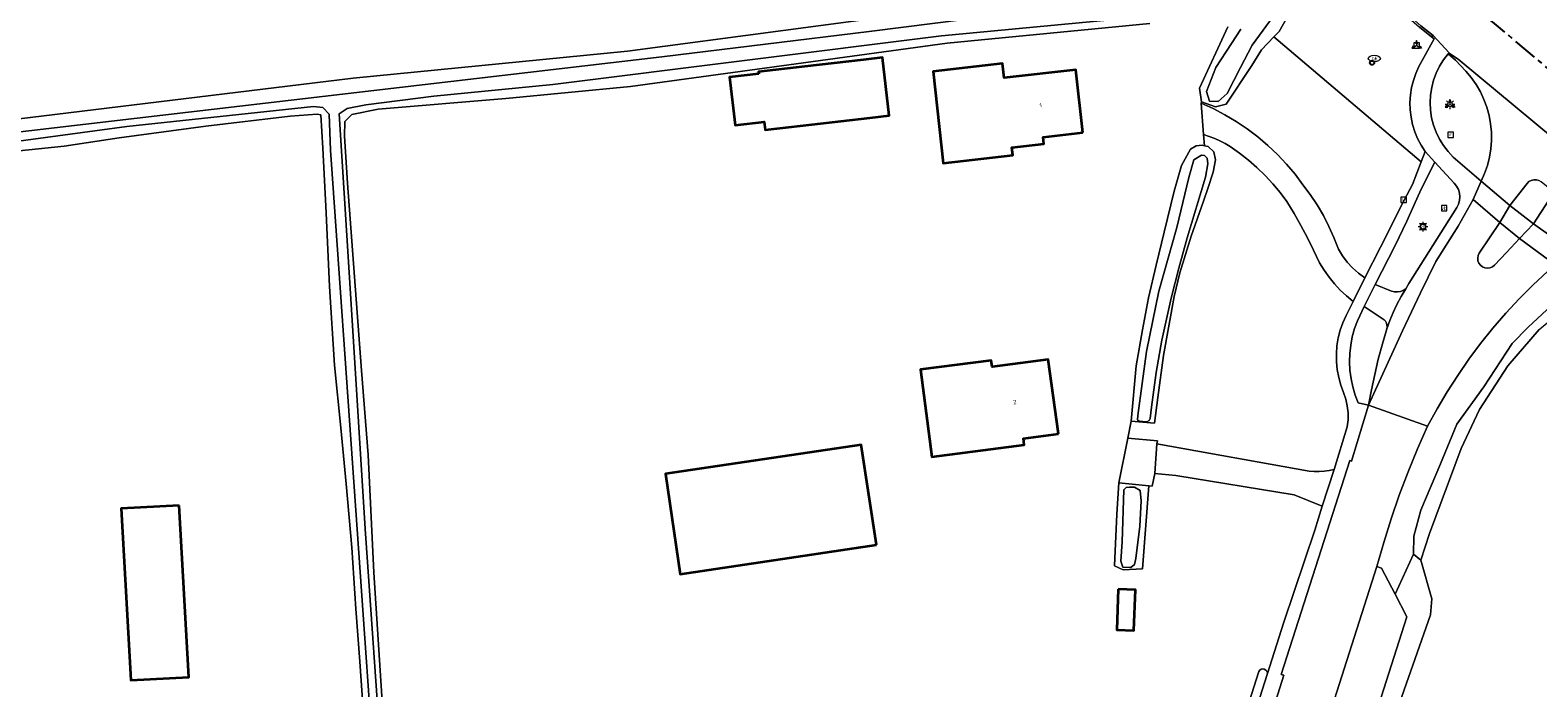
# Model space of a CAD drawing. Header units: metres. Extents: x 229229 to 231729, y 593167 to 595667.
# Tile 25 of 256: x 230158 to 230313, y 593599 to 593666. Entities that reach past the tile are written whole.
import ezdxf
from ezdxf.enums import TextEntityAlignment as Align

# ---------------------------------------------------------------- set-up
doc = ezdxf.new("R2010")
doc.units = ezdxf.units.M
doc.linetypes.add('CENTERX2', pattern=[4, 2.5, -0.5, 0.5, -0.5])
for name, color, linetype, lineweight in [('B-WE-GR-GRAS-GV', 60, 'Continuous', 13), ('B-WE-GR-GROENVOORZIENING-GV', 80, 'Continuous', 18), ('B-WE-IE-MEUBILAIR_WEGMEUBILAIR-S', 7, 'Continuous', 25), ('B-WE-KL-ET_LS_OV_LICHTMAST-S', 190, 'Continuous', 25), ('B-WE-KL-WATER_BRANDLEIDING_PUT-S', 150, 'Continuous', 25), ('B-WE-OG-BEBOUWING-GV', 7, 'Continuous', 35), ('B-WE-OG-BEBOUWING-T18', 10, 'Continuous', 18), ('B-WE-OG-BEBOUWING_SCHUUR-GV', 7, 'Continuous', 35), ('B-WE-OG-TERREIN_ERF-GV', 7, 'Continuous', 18), ('B-WE-OG-WATER-GV', 130, 'Continuous', 18), ('B-WE-OG-WATER_SLOOT-GV', 120, 'Continuous', 18), ('B-WE-OG-WEG-GV', 7, 'Continuous', 18), ('B-WE-RI-GWA_KOLK-S', 30, 'Continuous', 25), ('B-WE-RI-GWA_RIOOLPUT-S', 30, 'Continuous', 25), ('B-WE-VH-VERHARDING_ASFALT-GV', 252, 'Continuous', 18), ('B-WE-VH-VERHARDING_BEDRIJFSVLOERPLAAT-GV', 252, 'Continuous', 18), ('B-WE-VH-VERHARDING_GESLOTEN-GV', 252, 'Continuous', 18), ('B-WE-VH-VERHARDING_OPEN-GV', 252, 'Continuous', 18), ('B-WE-VW-BEWEGWIJZERING_DRAAGCONSTRUCTIE-S', 7, 'Continuous', 25), ('B-WE-VW-VERKEERSTEKEN_BORD-S', 7, 'Continuous', 25)]:
    doc.layers.add(name, color=color, linetype=linetype, lineweight=lineweight)
doc.layers.add('TOPOT03', color=30, linetype='CENTERX2')
doc.styles.add('NLCS-ISO', font='NLCS-ISO.ttf')
doc.styles.add('NLCS-ISO-ANNOTATIVE-T18', font='NLCS-ISO.ttf', dxfattribs={"height": 1.8})
doc.styles.add('NLCS-ISO-M250-T18', font='NLCS-ISO.ttf', dxfattribs={"height": 0.45})

# ---------------------------------------------------------------- blocks, each defined once
blk = doc.blocks.new('SIE-WEG_VERKEERSBORD-SO')
at = {"color": 0, "linetype": 'ByBlock', "lineweight": 18}
blk.add_lwpolyline([(-1.125, -1.125), (1.125, -1.125), (1.125, 1.125), (-1.125, 1.125)], close=True, dxfattribs=at)
at = {"color": 0, "linetype": 'ByBlock', "lineweight": 18, "style": 'NLCS-ISO'}
blk.add_text('vb', height=1.5, dxfattribs=at).set_placement((0, 0), align=Align.MIDDLE_CENTER)
blk = doc.blocks.new('SIE-WEG_VERKEERSBORD_WEGWIJZER-SO')
at = {"linetype": 'ByBlock', "lineweight": 18}
h = blk.add_hatch(color=0, dxfattribs=at)
h.dxf.hatch_style = 1
h.paths.add_polyline_path([(0.5, 1), (0, 2), (-0.5, 1)])
h = blk.add_hatch(color=0, dxfattribs=at)
h.dxf.hatch_style = 1
h.paths.add_polyline_path([(-1.38, -0.22), (-2, -1.15), (-0.88, -1.09)])
h = blk.add_hatch(color=0, dxfattribs=at)
h.dxf.hatch_style = 1
h.paths.add_polyline_path([(1.38, -0.22), (2, -1.15), (0.88, -1.09)])
at = {"color": 0, "linetype": 'ByBlock', "lineweight": 18}
for points in [[(-1.13, -0.65), (0, 0)], [(0, 1), (0, 0)], [(1.13, -0.65), (0, 0)]]:
    blk.add_lwpolyline(points, dxfattribs=at)
for points in [[(0.5, 1), (0, 2), (-0.5, 1)], [(-1.38, -0.22), (-2, -1.15), (-0.88, -1.09)], [(1.38, -0.22), (2, -1.15), (0.88, -1.09)]]:
    blk.add_lwpolyline(points, close=True, dxfattribs=at)
blk = doc.blocks.new('SKL-ET_OV_LICHTMAST-SO')
at = {"color": 0, "linetype": 'ByBlock', "lineweight": 18}
for points in [[(-1.25, 0), (-2, 0)], [(-1.41, 1.41), (-0.88, 0.88)], [(0, 2), (0, 1.25)], [(0.88, 0.88), (1.41, 1.41)], [(2, 0), (1.25, 0)], [(-1.41, -1.41), (-0.88, -0.88)], [(0, -1.25), (0, -2)], [(0.88, -0.88), (1.41, -1.41)]]:
    blk.add_lwpolyline(points, dxfattribs=at)
blk.add_circle((0, 0), 1, dxfattribs=at)
blk = doc.blocks.new('SAL-VERWIJZING_SYMBOOL-SO')
at = {"color": 0, "linetype": 'ByBlock', "lineweight": -2}
blk.add_circle((0, 0), 0.9, dxfattribs=at)
at = {"color": 0, "linetype": 'ByBlock', "lineweight": -2, "style": 'NLCS-ISO-ANNOTATIVE-T18'}
blk.add_attdef('SYMBOOL', (2.5, -2.5), '', height=1.8, dxfattribs=at)
blk = doc.blocks.new('SRI-KOLK-SO')
at = {"color": 0, "linetype": 'ByBlock', "lineweight": 18}
blk.add_lwpolyline([(-1.125, -1.125), (1.125, -1.125), (1.125, 1.125), (-1.125, 1.125)], close=True, dxfattribs=at)
at = {"color": 0, "linetype": 'ByBlock', "lineweight": 18, "style": 'NLCS-ISO'}
blk.add_text('k', height=1.5, dxfattribs=at).set_placement((0, 0), align=Align.MIDDLE_CENTER)
blk = doc.blocks.new('SKL-WATER_BRANDKRAAN_BRANDPUT-SO')
at = {"color": 0, "linetype": 'ByBlock', "lineweight": 18}
blk.add_ellipse((0, 0), major_axis=(2.5, 0), ratio=0.54, dxfattribs=at)
at = {"color": 0, "linetype": 'ByBlock', "lineweight": 18, "style": 'NLCS-ISO'}
blk.add_text('bk', height=1.5, dxfattribs=at).set_placement((0.16, 0), align=Align.MIDDLE_CENTER)
blk = doc.blocks.new('SRI-PUT_INSPECTIEPUT_RIOOLPUT-SO')
at = {"color": 0, "linetype": 'ByBlock', "lineweight": 18}
blk.add_lwpolyline([(-1.12, -1.12), (1.12, -1.12), (1.12, 1.12), (-1.12, 1.12)], close=True, dxfattribs=at)
at = {"color": 0, "linetype": 'ByBlock', "lineweight": 18, "style": 'NLCS-ISO'}
blk.add_text('r', height=1.5, dxfattribs=at).set_placement((0, 0.28), align=Align.MIDDLE_CENTER)

msp = doc.modelspace()

# ---------------------------------------------------------------- linework, layer by layer
at = {"layer": 'B-WE-GR-GRAS-GV'}
msp.add_lwpolyline([(230313.45, 593635.634), (230310.205, 593631.88), (230307.302, 593627.377), (230305.412, 593623.375), (230302.138, 593614.584), (230301.245, 593611.86), (230302.392, 593607.865), (230302.232, 593606.212), (230295.892, 593588.087), (230299.217, 593586.962), (230294.719, 593574.527), (230291.349, 593575.613), (230287.793, 593567.51), (230284.656, 593560.101), (230285.279, 593558.65), (230286.063, 593555.942), (230286.945, 593553.032), (230287.04, 593551.73), (230288.069, 593548.181), (230289.176, 593547.555), (230289.919, 593546.279), (230290.935, 593543.452), (230304.674, 593498.177)], dxfattribs=at)
at = {"layer": 'B-WE-GR-GROENVOORZIENING-GV'}
for points in [[(230156.414, 593657.329), (230191.123, 593661.566), (230219.444, 593664.341), (230251.534, 593668.605)], [(230314.302, 593641.63), (230312.819, 593640.245), (230311.387, 593638.807), (230310.007, 593637.32), (230308.68, 593635.784), (230307.41, 593634.202), (230306.197, 593632.575), (230305.042, 593630.906), (230303.948, 593629.197), (230302.916, 593627.45), (230301.947, 593625.667), (230300.899, 593623.324), (230299.921, 593620.952), (230299.013, 593618.552), (230298.176, 593616.126), (230297.411, 593613.676), (230296.719, 593611.205), (230297.199, 593611.032), (230298.588, 593608.336), (230300.497, 593612.465), (230300.527, 593614.323), (230301.258, 593617.004), (230303.268, 593621.779), (230304.942, 593625.868), (230307.743, 593629.737), (230310.666, 593634.184), (230312.31, 593635.89), (230314.228, 593637.657)]]:
    msp.add_lwpolyline(points, dxfattribs=at)
for points in [[(230286.083, 593665.812), (230284.813, 593664.486), (230283.798, 593662.842), (230281.175, 593658.862), (230280.06, 593658.599), (230278.639, 593659.124), (230278.591, 593658.97), (230279.832, 593658.408), (230281.04, 593657.778), (230282.211, 593657.081), (230283.342, 593656.321), (230284.428, 593655.499), (230285.467, 593654.618), (230286.456, 593653.68), (230287.391, 593652.689), (230288.27, 593651.648), (230289.089, 593650.559), (230289.847, 593649.544), (230290.548, 593648.489), (230291.188, 593647.397), (230291.768, 593646.271), (230292.284, 593645.114), (230292.735, 593643.931), (230293.165, 593643.234), (230293.658, 593642.582), (230294.212, 593641.979), (230294.82, 593641.432), (230295.478, 593640.945), (230297.07, 593644.124), (230299.521, 593648.974), (230300.391, 593650.593), (230301.267, 593652.905)], [(230305.883, 593662.273), (230304.818, 593663.398), (230304.072, 593664.065), (230303.592, 593663.445), (230303.177, 593662.78), (230302.831, 593662.076), (230302.558, 593661.341), (230302.361, 593660.583), (230302.241, 593659.808), (230302.2, 593659.025), (230302.238, 593658.242), (230302.355, 593657.467), (230302.549, 593656.707), (230302.819, 593655.971), (230303.162, 593655.266), (230303.575, 593654.599), (230304.052, 593653.977), (230304.59, 593653.407), (230307.456, 593650.933), (230307.813, 593651.726), (230308.101, 593652.546), (230308.317, 593653.389), (230308.459, 593654.246), (230308.527, 593655.113), (230308.52, 593655.983), (230308.438, 593656.848), (230308.281, 593657.704), (230308.052, 593658.542), (230307.75, 593659.358), (230307.38, 593660.145), (230306.943, 593660.896), (230306.443, 593661.608)], [(230294.272, 593638.538), (230293.586, 593639.096), (230292.938, 593639.698), (230292.333, 593640.344), (230291.774, 593641.028), (230291.261, 593641.749), (230290.799, 593642.503), (230290.189, 593643.799), (230289.547, 593645.08), (230288.875, 593646.344), (230288.171, 593647.592), (230287.437, 593648.822), (230286.734, 593649.759), (230285.982, 593650.657), (230285.184, 593651.515), (230284.342, 593652.329), (230283.458, 593653.098), (230282.535, 593653.819), (230281.575, 593654.491), (230281.063, 593654.807), (230280.531, 593655.09), (230279.983, 593655.338), (230279.42, 593655.551), (230278.845, 593655.728), (230278.924, 593654.589), (230279.328, 593654.499), (230279.901, 593653.969), (230280.069, 593653.144), (230279.82, 593651.852), (230279.278, 593650.156), (230278.845, 593648.857), (230277.575, 593645.268), (230276.376, 593641.468), (230275.812, 593639.023), (230274.702, 593632.962), (230274.121, 593628.633), (230273.789, 593625.96), (230271.371, 593626.17), (230271.019, 593624.417), (230274.078, 593624.147), (230274.022, 593623.857), (230289.713, 593621.031), (230290.235, 593620.994), (230290.758, 593620.993), (230291.281, 593621.029), (230291.799, 593621.101), (230292.311, 593621.209), (230293.652, 593625.599), (230293.734, 593626.314), (230293.737, 593627.034), (230293.661, 593627.75), (230293.505, 593628.453), (230293.273, 593629.135), (230292.988, 593629.903), (230292.77, 593630.693), (230292.621, 593631.499), (230292.542, 593632.315), (230292.534, 593633.134), (230292.597, 593633.951), (230292.73, 593634.76), (230292.933, 593635.554), (230293.204, 593636.328), (230293.54, 593637.075)], [(230304.958, 593648.198), (230305.135, 593648.548), (230305.242, 593648.925), (230305.274, 593649.315), (230305.23, 593649.705), (230305.112, 593650.078), (230304.924, 593650.422), (230304.674, 593650.723), (230302.68, 593652.872), (230301.285, 593650.113), (230300.533, 593648.434), (230299.789, 593646.809), (230298.595, 593644.305), (230296.533, 593640.282), (230298.218, 593639.571), (230298.52, 593639.515), (230298.827, 593639.512), (230299.129, 593639.562), (230299.418, 593639.665), (230299.685, 593639.817), (230300.007, 593640.369)], [(230297.733, 593635.693), (230297.76, 593635.896), (230297.745, 593636.1), (230297.688, 593636.297), (230297.593, 593636.478), (230297.462, 593636.636), (230295.385, 593638.014), (230294.695, 593636.539), (230294.399, 593635.721), (230294.169, 593634.882), (230294.007, 593634.027), (230293.912, 593633.162), (230293.887, 593632.292), (230293.931, 593631.424), (230294.043, 593630.561), (230294.224, 593629.71), (230294.472, 593628.876), (230294.785, 593628.064), (230295.856, 593627.827), (230296.148, 593629.419), (230296.483, 593631.002), (230296.858, 593632.577), (230297.275, 593634.141)], [(230283.444, 593562.643), (230284.227, 593561.099), (230284.656, 593560.101), (230287.793, 593567.51), (230291.349, 593575.613), (230291.63, 593576.253), (230295.892, 593588.087), (230302.232, 593606.212), (230302.392, 593607.865), (230301.245, 593611.86), (230300.497, 593612.465), (230298.588, 593608.336), (230299.79, 593606.005), (230293.713, 593586.966), (230291.865, 593586.011), (230290.28, 593580.929), (230291.233, 593580.627), (230290.756, 593579.23), (230289.019, 593573.592), (230283.8, 593563.277)]]:
    msp.add_lwpolyline(points, close=True, dxfattribs=at)
at = {"layer": 'B-WE-OG-BEBOUWING-GV'}
for points in [[(230232.958, 593661.994), (230229.963, 593661.651), (230230.529, 593656.708), (230233.524, 593657.051), (230233.619, 593656.217), (230238.43, 593656.77), (230244.43, 593657.46), (230246.4, 593657.69), (230245.71, 593663.67), (230243.76, 593663.44), (230237.73, 593662.75), (230232.934, 593662.201)], [(230266.37, 593655.93), (230265.67, 593662.42), (230258.27, 593661.6), (230258.11, 593663.05), (230250.94, 593662.25), (230251.99, 593652.79), (230259.17, 593653.61), (230259.08, 593654.39), (230262.37, 593654.77), (230262.29, 593655.46)], [(230263.86, 593624.87), (230262.8, 593632.53), (230257.03, 593631.78), (230256.94, 593632.45), (230249.63, 593631.51), (230250.81, 593622.49), (230260.34, 593623.74), (230260.25, 593624.4)], [(230245.09, 593613.42), (230243.53, 593623.73), (230223.33, 593620.74), (230224.86, 593610.42)], [(230270.038, 593608.853), (230269.879, 593604.673), (230271.661, 593604.607), (230271.828, 593608.786)]]:
    msp.add_lwpolyline(points, close=True, dxfattribs=at)
at = {"layer": 'B-WE-OG-BEBOUWING_SCHUUR-GV'}
msp.add_lwpolyline([(230173.187, 593617.494), (230167.208, 593617.161), (230168.195, 593599.461), (230174.173, 593599.794)], close=True, dxfattribs=at)
at = {"layer": 'B-WE-OG-TERREIN_ERF-GV'}
for points in [[(230273.303, 593667.183), (230252.39, 593665.17), (230219.748, 593660.696), (230206.894, 593659.457), (230193.703, 593658.336), (230190.998, 593657.794), (230190.277, 593657.092), (230190.234, 593655.584), (230190.559, 593650.716), (230191.98, 593631.416), (230192.697, 593622.713), (230193.269, 593610.588), (230194.22, 593595.7)], [(230281.772, 593591.732), (230284.527, 593600.36), (230284.625, 593600.5), (230284.767, 593600.595), (230284.934, 593600.633), (230285.103, 593600.608), (230285.252, 593600.524), (230285.361, 593600.392), (230285.415, 593600.23), (230285.407, 593600.059), (230287.119, 593605.45), (230290.307, 593614.954), (230291.054, 593617.429), (230288.181, 593618.589), (230275.966, 593620.59), (230273.809, 593620.769), (230273.543, 593619.468), (230273.19, 593619.504), (230272.548, 593610.955), (230270.552, 593610.84), (230269.653, 593611.28), (230269.879, 593616.583), (230270.095, 593619.823), (230271.019, 593624.417), (230271.371, 593626.17), (230271.886, 593631.903), (230272.554, 593635.583), (230273.173, 593638.907), (230273.943, 593642.279), (230274.783, 593645.667), (230275.809, 593649.892), (230276.564, 593652.545), (230277.488, 593654.232), (230278.062, 593654.572), (230278.705, 593654.638), (230278.924, 593654.589), (230278.845, 593655.728), (230278.591, 593658.97), (230278.639, 593659.124), (230278.421, 593660.524), (230281.345, 593666.827)], [(230192.938, 593585.531), (230191.821, 593601.386), (230191.413, 593606.835), (230191.011, 593613.145), (230190.4, 593619.736), (230189.877, 593625.49), (230189.2, 593631.964), (230188.695, 593640.051), (230188.339, 593647.66), (230187.996, 593654.344), (230187.788, 593657.761), (230187.431, 593657.849), (230184.642, 593657.619), (230175.927, 593656.607), (230167.018, 593655.409), (230161.332, 593654.523), (230148.706, 593653.218)]]:
    msp.add_lwpolyline(points, dxfattribs=at)
for points in [[(230229.963, 593661.651), (230232.958, 593661.994), (230232.934, 593662.201), (230237.73, 593662.75), (230243.76, 593663.44), (230245.71, 593663.67), (230246.4, 593657.69), (230244.43, 593657.46), (230238.43, 593656.77), (230233.619, 593656.217), (230233.524, 593657.051), (230230.529, 593656.708)], [(230259.08, 593654.39), (230259.17, 593653.61), (230251.99, 593652.79), (230250.94, 593662.25), (230258.11, 593663.05), (230258.27, 593661.6), (230265.67, 593662.42), (230266.37, 593655.93), (230262.29, 593655.46), (230262.37, 593654.77)], [(230249.63, 593631.51), (230256.94, 593632.45), (230257.03, 593631.78), (230262.8, 593632.53), (230263.86, 593624.87), (230260.25, 593624.4), (230260.34, 593623.74), (230250.81, 593622.49)], [(230223.33, 593620.74), (230243.53, 593623.73), (230245.09, 593613.42), (230224.86, 593610.42)], [(230270.038, 593608.853), (230271.828, 593608.786), (230271.661, 593604.607), (230269.879, 593604.673)], [(230285.407, 593600.059), (230285.415, 593600.23), (230285.361, 593600.392), (230285.252, 593600.524), (230285.103, 593600.608), (230284.934, 593600.633), (230284.767, 593600.595), (230284.625, 593600.5), (230284.527, 593600.36), (230281.772, 593591.732), (230281.762, 593591.565), (230281.814, 593591.405), (230281.919, 593591.275), (230282.065, 593591.192), (230282.231, 593591.167), (230282.394, 593591.203), (230282.534, 593591.296), (230282.63, 593591.433)]]:
    msp.add_lwpolyline(points, close=True, dxfattribs=at)
at = {"layer": 'B-WE-OG-WATER-GV'}
for points in [[(230270.761, 593669.743), (230244.348, 593666.366), (230222.976, 593663.735), (230149.698, 593655.194)], [(230147.687, 593653.837), (230167.791, 593656.553), (230187.038, 593658.64), (230188.004, 593658.511), (230188.648, 593657.845), (230188.798, 593654.109), (230193.825, 593582.76), (230194.39, 593573.729), (230194.728, 593572.903), (230195.291, 593573.091), (230195.479, 593573.88), (230194.052, 593591.052), (230192.373, 593615.09), (230190.983, 593637.148), (230189.706, 593657.859), (230190.532, 593658.422), (230192.447, 593658.798), (230199.471, 593659.7), (230211.716, 593660.902), (230251.804, 593665.902), (230279.824, 593668.568)], [(230282.668, 593666.61), (230281.729, 593665.107), (230280.114, 593662.665), (230279.137, 593660.185), (230279.438, 593659.17), (230280.339, 593659.132), (230281.278, 593659.959), (230282.63, 593662.665), (230283.832, 593664.957), (230286.386, 593668.414)]]:
    msp.add_lwpolyline(points, dxfattribs=at)
for points in [[(230278.623, 593653.593), (230277.85, 593653.142), (230277.314, 593651.295), (230276.069, 593646.142), (230274.226, 593639.572), (230272.949, 593633.372), (230272.052, 593626.763), (230272.028, 593626.314), (230272.208, 593626.19), (230272.585, 593626.134), (230272.981, 593626.122), (230273.233, 593626.258), (230273.33, 593626.446), (230273.478, 593627.628), (230273.947, 593631.208), (230274.548, 593634.537), (230275.504, 593638.872), (230276.301, 593641.951), (230277.16, 593645.092), (230279.047, 593651.341), (230279.28, 593652.716), (230279.194, 593653.292), (230278.937, 593653.574)], [(230270.624, 593619.099), (230270.431, 593613.752), (230270.303, 593611.755), (230270.524, 593611.112), (230271.344, 593611.091), (230271.723, 593611.399), (230271.842, 593612.009), (230272.257, 593615.359), (230272.386, 593617.978), (230272.3, 593619.03), (230271.721, 593619.374), (230271.184, 593619.374), (230270.841, 593619.331)]]:
    msp.add_lwpolyline(points, close=True, dxfattribs=at)
at = {"layer": 'B-WE-OG-WATER_SLOOT-GV'}
for points in [[(230149.698, 593655.194), (230222.976, 593663.735), (230244.348, 593666.366), (230270.761, 593669.743)], [(230279.824, 593668.568), (230251.804, 593665.902), (230211.716, 593660.902), (230199.471, 593659.7), (230192.447, 593658.798), (230190.532, 593658.422), (230189.706, 593657.859), (230190.983, 593637.148), (230192.373, 593615.09), (230194.052, 593591.052), (230195.479, 593573.88), (230195.291, 593573.091), (230194.728, 593572.903), (230194.39, 593573.729), (230193.825, 593582.76), (230188.798, 593654.109), (230188.648, 593657.845), (230188.004, 593658.511), (230187.038, 593658.64), (230167.791, 593656.553), (230147.687, 593653.837)], [(230251.534, 593668.605), (230219.444, 593664.341), (230191.123, 593661.566), (230156.414, 593657.329)], [(230281.345, 593666.827), (230278.421, 593660.524), (230278.639, 593659.124), (230280.06, 593658.599), (230281.175, 593658.862), (230283.798, 593662.842), (230284.813, 593664.486), (230286.083, 593665.812), (230286.622, 593666.375), (230287.989, 593668.736)], [(230286.386, 593668.414), (230283.832, 593664.957), (230282.63, 593662.665), (230281.278, 593659.959), (230280.339, 593659.132), (230279.438, 593659.17), (230279.137, 593660.185), (230280.114, 593662.665), (230281.729, 593665.107), (230282.668, 593666.61)], [(230194.22, 593595.7), (230193.269, 593610.588), (230192.697, 593622.713), (230191.98, 593631.416), (230190.559, 593650.716), (230190.234, 593655.584), (230190.277, 593657.092), (230190.998, 593657.794), (230193.703, 593658.336), (230206.894, 593659.457), (230219.748, 593660.696), (230252.39, 593665.17), (230273.303, 593667.183)], [(230148.706, 593653.218), (230161.332, 593654.523), (230167.018, 593655.409), (230175.927, 593656.607), (230184.642, 593657.619), (230187.431, 593657.849), (230187.788, 593657.761), (230187.996, 593654.344), (230188.339, 593647.66), (230188.695, 593640.051), (230189.2, 593631.964), (230189.877, 593625.49), (230190.4, 593619.736), (230191.011, 593613.145), (230191.413, 593606.835), (230191.821, 593601.386), (230192.938, 593585.531)]]:
    msp.add_lwpolyline(points, dxfattribs=at)
for points in [[(230273.789, 593625.96), (230274.121, 593628.633), (230274.702, 593632.962), (230275.812, 593639.023), (230276.376, 593641.468), (230277.575, 593645.268), (230278.845, 593648.857), (230279.278, 593650.156), (230279.82, 593651.852), (230280.069, 593653.144), (230279.901, 593653.969), (230279.328, 593654.499), (230278.924, 593654.589), (230278.705, 593654.638), (230278.062, 593654.572), (230277.488, 593654.232), (230276.564, 593652.545), (230275.809, 593649.892), (230274.783, 593645.667), (230273.943, 593642.279), (230273.173, 593638.907), (230272.554, 593635.583), (230271.886, 593631.903), (230271.371, 593626.17)], [(230278.623, 593653.593), (230278.937, 593653.574), (230279.194, 593653.292), (230279.28, 593652.716), (230279.047, 593651.341), (230277.16, 593645.092), (230276.301, 593641.951), (230275.504, 593638.872), (230274.548, 593634.537), (230273.947, 593631.208), (230273.478, 593627.628), (230273.33, 593626.446), (230273.233, 593626.258), (230272.981, 593626.122), (230272.585, 593626.134), (230272.208, 593626.19), (230272.028, 593626.314), (230272.052, 593626.763), (230272.949, 593633.372), (230274.226, 593639.572), (230276.069, 593646.142), (230277.314, 593651.295), (230277.85, 593653.142)], [(230302.138, 593614.584), (230305.412, 593623.375), (230307.302, 593627.377), (230310.205, 593631.88), (230313.45, 593635.634), (230315.324, 593637.23), (230316.177, 593637.626), (230317.882, 593637.626), (230319.008, 593637.23), (230320.57, 593636.155), (230317.681, 593638.678), (230316.451, 593638.51), (230314.228, 593637.657), (230312.31, 593635.89), (230310.666, 593634.184), (230307.743, 593629.737), (230304.942, 593625.868), (230303.268, 593621.779), (230301.258, 593617.004), (230300.527, 593614.323), (230300.497, 593612.465), (230301.245, 593611.86)], [(230270.095, 593619.823), (230269.879, 593616.583), (230269.653, 593611.28), (230270.552, 593610.84), (230272.548, 593610.955), (230273.19, 593619.504)], [(230270.624, 593619.099), (230270.841, 593619.331), (230271.184, 593619.374), (230271.721, 593619.374), (230272.3, 593619.03), (230272.386, 593617.978), (230272.257, 593615.359), (230271.842, 593612.009), (230271.723, 593611.399), (230271.344, 593611.091), (230270.524, 593611.112), (230270.303, 593611.755), (230270.431, 593613.752)]]:
    msp.add_lwpolyline(points, close=True, dxfattribs=at)
at = {"layer": 'B-WE-OG-WEG-GV'}
msp.add_lwpolyline([(230287.989, 593668.736), (230286.622, 593666.375), (230286.083, 593665.812), (230301.267, 593652.905), (230301.678, 593653.991), (230301.264, 593654.638), (230300.909, 593655.32), (230300.618, 593656.031), (230300.392, 593656.765), (230300.234, 593657.517), (230300.144, 593658.28), (230300.123, 593659.048), (230300.172, 593659.815), (230300.291, 593660.574), (230300.477, 593661.32), (230300.73, 593662.045), (230301.047, 593662.745), (230302.609, 593665.603), (230302.355, 593665.819), (230302.351, 593665.816), (230301.109, 593666.791)], dxfattribs=at)
at = {"layer": 'B-WE-VH-VERHARDING_ASFALT-GV'}
for points in [[(230301.25, 593666.96), (230302.528, 593665.956), (230304.156, 593664.164), (230304.209, 593664.106), (230305.1, 593663.507), (230322.919, 593648.71), (230327.368, 593645.015), (230328.277, 593644.26), (230328.781, 593643.842), (230340.737, 593633.913), (230344.686, 593630.833), (230347.269, 593628.932), (230348.987, 593627.642), (230354.891, 593623.007), (230359.637, 593619.151), (230365.328, 593614.891), (230371.263, 593610.153), (230373.456, 593608.438), (230378.969, 593604.227), (230386.612, 593598.082), (230391.017, 593594.763), (230400.102, 593587.579), (230404.519, 593584.087)], [(230322.919, 593648.71), (230305.1, 593663.507), (230304.209, 593664.106), (230304.156, 593664.164), (230304.072, 593664.065), (230304.818, 593663.398), (230305.883, 593662.273), (230306.443, 593661.608), (230306.943, 593660.896), (230307.38, 593660.145), (230307.75, 593659.358), (230308.052, 593658.542), (230308.281, 593657.704), (230308.438, 593656.848), (230308.52, 593655.983), (230308.527, 593655.113), (230308.459, 593654.246), (230308.317, 593653.389), (230308.101, 593652.546), (230307.813, 593651.726), (230307.456, 593650.933), (230310.406, 593648.427), (230312.195, 593650.704), (230312.396, 593650.878), (230312.633, 593650.998), (230312.892, 593651.057), (230313.158, 593651.052), (230313.415, 593650.983)], [(230315.045, 593642.322), (230311.428, 593645.025), (230310.084, 593643.57), (230308.825, 593642.275), (230308.617, 593642.106), (230308.372, 593641.998), (230308.107, 593641.959), (230307.841, 593641.993), (230307.594, 593642.097), (230307.384, 593642.263), (230307.225, 593642.479), (230307.13, 593642.729), (230307.105, 593642.996), (230307.153, 593643.26), (230307.269, 593643.501), (230309.377, 593646.679), (230306.625, 593649.046), (230305.107, 593646.295), (230302.783, 593642.639), (230301.212, 593639.428), (230299.367, 593635.511), (230295.856, 593627.827), (230301.947, 593625.667), (230302.916, 593627.45), (230303.948, 593629.197), (230305.042, 593630.906), (230306.197, 593632.575), (230307.41, 593634.202), (230308.68, 593635.784), (230310.007, 593637.32), (230311.387, 593638.807), (230312.819, 593640.245), (230314.302, 593641.63)], [(230314.432, 593648.984), (230312.861, 593646.525), (230316.666, 593643.829)]]:
    msp.add_lwpolyline(points, dxfattribs=at)
for points in [[(230307.456, 593650.933), (230306.625, 593649.046), (230309.377, 593646.679), (230310.406, 593648.427)], [(230316.666, 593643.829), (230312.861, 593646.525), (230311.428, 593645.025), (230315.045, 593642.322), (230316.59, 593643.759)]]:
    msp.add_lwpolyline(points, close=True, dxfattribs=at)
at = {"layer": 'B-WE-VH-VERHARDING_BEDRIJFSVLOERPLAAT-GV'}
msp.add_lwpolyline([(230302.528, 593665.956), (230301.25, 593666.96), (230297.091, 593670.645), (230292.543, 593674.44), (230288.444, 593677.893), (230277.888, 593687.048), (230273.659, 593690.813), (230271.214, 593693.023), (230270.696, 593693.23), (230270.628, 593693.257), (230273.512, 593690.649), (230277.742, 593686.883), (230288.301, 593677.726), (230292.401, 593674.271), (230296.948, 593670.479), (230301.109, 593666.791), (230302.351, 593665.816), (230302.355, 593665.819)], close=True, dxfattribs=at)
at = {"layer": 'B-WE-VH-VERHARDING_GESLOTEN-GV'}
for points in [[(230302.831, 593662.076), (230303.177, 593662.78), (230303.592, 593663.445), (230304.072, 593664.065), (230304.156, 593664.164), (230302.528, 593665.956), (230302.355, 593665.819), (230302.609, 593665.603), (230301.047, 593662.745), (230300.73, 593662.045), (230300.477, 593661.32), (230300.291, 593660.574), (230300.172, 593659.815), (230300.123, 593659.048), (230300.144, 593658.28), (230300.234, 593657.517), (230300.392, 593656.765), (230300.618, 593656.031), (230300.909, 593655.32), (230301.264, 593654.638), (230301.678, 593653.991), (230302.68, 593652.872), (230304.674, 593650.723), (230304.924, 593650.422), (230305.112, 593650.078), (230305.23, 593649.705), (230305.274, 593649.315), (230305.242, 593648.925), (230305.135, 593648.548), (230304.958, 593648.198), (230300.007, 593640.369), (230299.685, 593639.817), (230299.215, 593639.032), (230298.784, 593638.226), (230298.393, 593637.399), (230298.042, 593636.554), (230297.733, 593635.693), (230297.275, 593634.141), (230296.858, 593632.577), (230296.483, 593631.002), (230296.148, 593629.419), (230295.856, 593627.827), (230299.367, 593635.511), (230301.212, 593639.428), (230302.783, 593642.639), (230305.107, 593646.295), (230306.625, 593649.046), (230307.456, 593650.933), (230304.59, 593653.407), (230304.052, 593653.977), (230303.575, 593654.599), (230303.162, 593655.266), (230302.819, 593655.971), (230302.549, 593656.707), (230302.355, 593657.467), (230302.238, 593658.242), (230302.2, 593659.025), (230302.241, 593659.808), (230302.361, 593660.583), (230302.558, 593661.341)], [(230278.591, 593658.97), (230278.845, 593655.728), (230279.42, 593655.551), (230279.983, 593655.338), (230280.531, 593655.09), (230281.063, 593654.807), (230281.575, 593654.491), (230282.535, 593653.819), (230283.458, 593653.098), (230284.342, 593652.329), (230285.184, 593651.515), (230285.982, 593650.657), (230286.734, 593649.759), (230287.437, 593648.822), (230288.171, 593647.592), (230288.875, 593646.344), (230289.547, 593645.08), (230290.189, 593643.799), (230290.799, 593642.503), (230291.261, 593641.749), (230291.774, 593641.028), (230292.333, 593640.344), (230292.938, 593639.698), (230293.586, 593639.096), (230294.272, 593638.538), (230295.478, 593640.945), (230294.82, 593641.432), (230294.212, 593641.979), (230293.658, 593642.582), (230293.165, 593643.234), (230292.735, 593643.931), (230292.284, 593645.114), (230291.768, 593646.271), (230291.188, 593647.397), (230290.548, 593648.489), (230289.847, 593649.544), (230289.089, 593650.559), (230288.27, 593651.648), (230287.391, 593652.689), (230286.456, 593653.68), (230285.467, 593654.618), (230284.428, 593655.499), (230283.342, 593656.321), (230282.211, 593657.081), (230281.04, 593657.778), (230279.832, 593658.408)], [(230311.428, 593645.025), (230312.861, 593646.525), (230310.406, 593648.427), (230309.377, 593646.679)], [(230299.685, 593639.817), (230299.418, 593639.665), (230299.129, 593639.562), (230298.827, 593639.512), (230298.52, 593639.515), (230298.218, 593639.571), (230296.533, 593640.282), (230295.385, 593638.014), (230297.462, 593636.636), (230297.593, 593636.478), (230297.688, 593636.297), (230297.745, 593636.1), (230297.76, 593635.896), (230297.733, 593635.693), (230298.042, 593636.554), (230298.393, 593637.399), (230298.784, 593638.226), (230299.215, 593639.032)], [(230270.095, 593619.823), (230273.19, 593619.504), (230273.543, 593619.468), (230273.809, 593620.769), (230274.022, 593623.857), (230274.078, 593624.147), (230271.019, 593624.417)], [(230292.311, 593621.209), (230291.799, 593621.101), (230291.281, 593621.029), (230290.758, 593620.993), (230290.235, 593620.994), (230289.713, 593621.031), (230274.022, 593623.857), (230273.809, 593620.769), (230275.966, 593620.59), (230288.181, 593618.589), (230291.054, 593617.429)]]:
    msp.add_lwpolyline(points, close=True, dxfattribs=at)
msp.add_lwpolyline([(230288.199, 593584.578), (230296.719, 593611.205), (230297.411, 593613.676), (230298.176, 593616.126), (230299.013, 593618.552), (230299.921, 593620.952), (230300.899, 593623.324), (230301.947, 593625.667), (230295.856, 593627.827), (230294.084, 593622.074), (230293.921, 593622.115), (230286.835, 593600.078), (230287.118, 593599.985), (230284.211, 593590.866)], dxfattribs=at)
at = {"layer": 'B-WE-VH-VERHARDING_OPEN-GV'}
msp.add_lwpolyline([(230284.211, 593590.866), (230287.118, 593599.985), (230286.835, 593600.078), (230293.921, 593622.115), (230294.084, 593622.074), (230295.856, 593627.827), (230294.785, 593628.064), (230294.472, 593628.876), (230294.224, 593629.71), (230294.043, 593630.561), (230293.931, 593631.424), (230293.887, 593632.292), (230293.912, 593633.162), (230294.007, 593634.027), (230294.169, 593634.882), (230294.399, 593635.721), (230294.695, 593636.539), (230295.385, 593638.014), (230296.533, 593640.282), (230298.595, 593644.305), (230299.789, 593646.809), (230300.533, 593648.434), (230301.285, 593650.113), (230302.68, 593652.872), (230301.678, 593653.991), (230301.267, 593652.905), (230300.391, 593650.593), (230299.521, 593648.974), (230297.07, 593644.124), (230295.478, 593640.945), (230294.272, 593638.538), (230293.54, 593637.075), (230293.204, 593636.328), (230292.933, 593635.554), (230292.73, 593634.76), (230292.597, 593633.951), (230292.534, 593633.134), (230292.542, 593632.315), (230292.621, 593631.499), (230292.77, 593630.693), (230292.988, 593629.903), (230293.273, 593629.135), (230293.505, 593628.453), (230293.661, 593627.75), (230293.737, 593627.034), (230293.734, 593626.314), (230293.652, 593625.599), (230292.311, 593621.209), (230291.054, 593617.429), (230290.307, 593614.954), (230287.119, 593605.45), (230285.407, 593600.059), (230282.63, 593591.433)], dxfattribs=at)
for points in [[(230314.191, 593650.414), (230313.647, 593650.854), (230313.415, 593650.983), (230313.158, 593651.052), (230312.892, 593651.057), (230312.633, 593650.998), (230312.396, 593650.878), (230312.195, 593650.704), (230310.406, 593648.427), (230312.861, 593646.525), (230314.432, 593648.984), (230314.547, 593649.222), (230314.6, 593649.481), (230314.588, 593649.746), (230314.512, 593649.999), (230314.377, 593650.226)], [(230311.428, 593645.025), (230309.377, 593646.679), (230307.269, 593643.501), (230307.153, 593643.26), (230307.105, 593642.996), (230307.13, 593642.729), (230307.225, 593642.479), (230307.384, 593642.263), (230307.594, 593642.097), (230307.841, 593641.993), (230308.107, 593641.959), (230308.372, 593641.998), (230308.617, 593642.106), (230308.825, 593642.275), (230310.084, 593643.57)], [(230298.588, 593608.336), (230297.199, 593611.032), (230296.719, 593611.205), (230288.199, 593584.578), (230288.725, 593584.388), (230291.865, 593586.011), (230293.713, 593586.966), (230299.79, 593606.005)]]:
    msp.add_lwpolyline(points, close=True, dxfattribs=at)
at = {"layer": 'TOPOT03', "flags": 128}
msp.add_lwpolyline([(230588.75, 593473.421), (230581.964, 593477.495), (230576.478, 593480.779), (230568.5, 593485.467), (230562.317, 593489.176), (230555.737, 593493.058), (230549.49, 593496.741), (230542.237, 593501.025), (230534.83, 593505.334), (230528.803, 593508.84), (230522.598, 593512.386), (230513.669, 593517.499), (230507.123, 593521.21), (230498.704, 593525.982), (230490.641, 593530.517), (230485.092, 593533.579), (230479.555, 593536.798), (230471.284, 593541.66), (230464.876, 593545.569), (230460.484, 593548.31), (230450.856, 593554.42), (230442.88, 593559.699), (230435.108, 593565.298), (230428.304, 593570.123), (230421.778, 593574.872), (230417.708, 593577.983), (230414.117, 593580.743), (230410.504, 593583.528), (230406.046, 593587.019), (230398.606, 593593.041), (230393.072, 593597.73), (230389.05, 593600.941), (230381.784, 593607.032), (230378.158, 593610.2), (230372.234, 593615.023), (230368.289, 593618.273), (230362.646, 593622.77), (230358.78, 593625.947), (230355.446, 593628.708), (230351.867, 593631.658), (230347.963, 593634.737), (230342.651, 593639.061), (230337.461, 593643.401), (230333.992, 593646.29), (230328.866, 593650.381), (230305.619, 593669.88), (230299.281, 593675.194), (230292.956, 593680.508), (230288.686, 593684.155), (230281.596, 593690.121), (230274.272, 593696.282), (230269.932, 593699.884), (230264.902, 593704.105), (230260.978, 593707.315), (230256.83, 593710.842), (230252.285, 593714.72), (230247.918, 593718.329), (230243.312, 593722.236), (230236.405, 593727.995), (230228.919, 593734.237), (230224.506, 593737.917), (230218.038, 593743.419), (230213.918, 593747.031), (230209.506, 593750.899), (230203.144, 593756.734), (230200.468, 593759.17), (230196.535, 593762.766), (230191.257, 593767.923), (230185.473, 593773.981), (230183.357, 593776.209), (230179.489, 593780.494), (230177.296, 593783.011), (230173.729, 593787.317), (230170.923, 593790.744), (230169.611, 593792.38), (230167.121, 593795.633), (230163.928, 593800.087), (230160.736, 593804.739), (230157.649, 593809.431), (230154.94, 593813.707), (230153.355, 593816.244), (230151.308, 593819.709), (230148.743, 593824.065), (230146.488, 593828.037), (230144.703, 593831.264), (230141.978, 593836.549), (230139.558, 593841.168), (230137.378, 593845.459), (230134.651, 593851.025), (230130.937, 593858.779), (230126.8, 593867.416), (230123.25, 593875.038), (230119.946, 593882.058), (230116.836, 593888.662), (230113.604, 593895.641), (230110.11, 593903.063), (230107.168, 593909.419), (230105.502, 593913.006), (230102.387, 593919.657), (230098.055, 593929.051), (230096.234, 593932.905), (230093.883, 593937.974), (230090.521, 593945.181), (230088.935, 593948.597), (230086.743, 593953.318), (230084.926, 593957.228), (230081.89, 593963.759), (230078.822, 593970.448), (230076.695, 593975.1), (230074.104, 593980.667), (230069.332, 593990.974), (230065.68, 593998.808), (230060.417, 594010.013), (230056.644, 594018.034), (230050.029, 594032.147), (230047.28, 594038.125), (230043.621, 594045.817), (230039.587, 594054.71), (230037.774, 594058.575), (230032.725, 594069.34), (230029.104, 594077.213), (230026.701, 594082.363), (230025.043, 594085.986), (230023.055, 594090.516), (230020.504, 594096.168), (230015.542, 594107.837), (230014.37, 594110.673), (230012.811, 594114.511), (230010.499, 594120.378), (230008.653, 594125.509), (230005.73, 594133.857), (230004.662, 594136.937), (230002.992, 594141.768), (230002.124, 594144.48), (230000.035, 594151.143), (229998.555, 594155.926), (229996.989, 594161.359), (229993.518, 594173.199), (229988.977, 594188.799), (229984.46, 594204.354), (229982.471, 594211.43), (229981.206, 594215.708), (229977.262, 594229.133), (229972.676, 594244.862), (229966.879, 594264.602), (229965.162, 594270.492), (229963.059, 594277.634), (229961.573, 594282.76), (229959.827, 594288.512), (229957.989, 594294.362), (229953.018, 594309.634), (229951.185, 594315.172), (229949.25, 594321.054), (229947.164, 594327.657), (229944.961, 594335.447), (229942.365, 594344.21), (229940.144, 594351.544), (229938.712, 594356.593), (229936.739, 594363.37), (229935.171, 594368.663), (229933.37, 594374.619), (229932.56, 594377.479), (229931.341, 594381.919), (229930.123, 594386.151), (229928.25, 594392.615), (229927.228, 594396.441), (229926.091, 594401), (229924.842, 594406.161), (229922.59, 594415.455), (229921.124, 594421.466), (229919.799, 594426.61), (229917.939, 594433.532), (229916.938, 594437.224), (229916.137, 594440.029), (229914.704, 594444.762), (229912.882, 594451.146), (229910.154, 594460.89), (229908.41, 594466.862), (229906.888, 594472.001), (229905.76, 594475.879), (229904.663, 594479.721), (229903.87, 594482.578), (229902.835, 594486.179), (229901.128, 594491.919), (229900.076, 594495.689), (229899.001, 594499.372), (229898.037, 594503.08), (229896.864, 594507.517), (229895.731, 594512.469), (229894.506, 594517.859), (229893.556, 594522.46), (229892.971, 594525.6), (229892.206, 594529.959), (229891.601, 594533.493), (229891.163, 594536.037), (229884.621, 594578.262), (229884.177, 594581.224), (229883.14, 594587.971), (229882.268, 594593.557), (229881.732, 594597.051), (229880.734, 594603.534), (229879.814, 594609.601), (229879.333, 594613.012), (229878.351, 594621.016), (229877.505, 594628.307), (229876.949, 594633.383), (229876.579, 594636.742), (229876.302, 594639.558), (229875.952, 594644.84), (229875.851, 594646.636), (229875.678, 594649.674), (229875.577, 594652.263), (229875.51, 594654.868), (229875.468, 594658.825), (229875.493, 594664.765), (229875.542, 594667.758), (229875.788, 594673.644), (229876.226, 594682.005), (229876.821, 594690.216), (229877.382, 594697.338), (229878.075, 594704.673), (229879.402, 594713.197), (229880.398, 594719.727), (229880.85, 594722.805), (229883.784, 594742.752), (229888.024, 594765.948), (229891.82, 594782.807), (229893.515, 594791.213), (229894.008, 594794.329), (229894.875, 594800.16), (229899.118, 594825.063), (229903.536, 594849.025), (229908.229, 594876.206), (229911.439, 594897.367), (229913.29, 594912.416), (229914.303, 594924.137), (229914.88, 594935.062), (229914.941, 594947.374), (229914.652, 594956.989), (229914.068, 594965.666), (229913.359, 594973.759), (229912.485, 594981.736), (229911.911, 594986.482), (229910.755, 594994.79), (229909.833, 595000.611), (229908.847, 595005.977), (229908.165, 595009.587), (229906.22, 595019.064), (229896.375, 595064.378), (229887.402, 595105.255), (229885.371, 595114.51), (229874.899, 595162.656), (229865.414, 595206.057), (229863.552, 595214.579), (229855.54, 595248.733), (229852.218, 595262.898), (229848.95, 595275.196), (229846.021, 595285.304), (229840.347, 595302.891), (229834.518, 595318.981), (229829.715, 595331.137), (229826.529, 595338.475), (229823.21, 595345.921), (229819.534, 595353.643), (229815.715, 595361.164), (229811.713, 595368.727), (229807.607, 595376.356), (229803.553, 595383.45), (229799.383, 595390.632), (229795.008, 595397.639), (229790.482, 595404.6), (229785.956, 595411.562), (229781.277, 595418.482), (229771.471, 595432.026), (229762.174, 595443.874), (229756.018, 595451.269), (229743.066, 595466.389), (229731.578, 595479.189), (229720.407, 595491.538), (229704.52, 595508.552), (229688.357, 595525.887), (229679.753, 595535.103), (229675.915, 595539.254), (229673.382, 595541.88), (229665.201, 595550.677), (229656.659, 595559.641), (229649.528, 595566.518), (229638.224, 595576.909), (229633.696, 595580.883), (229624.091, 595588.859), (229619.905, 595592.542), (229611.132, 595600.257), (229609.242, 595602), (229587.66, 595621.7)], dxfattribs=at)

# ---------------------------------------------------------------- block references
at = {"layer": 'B-WE-IE-MEUBILAIR_WEGMEUBILAIR-S', "xscale": 0.25, "yscale": 0.25, "zscale": 0.25}
msp.add_blockref('SAL-VERWIJZING_SYMBOOL-SO', (230296.212, 593663.137), dxfattribs=at)
at = {"layer": 'B-WE-KL-ET_LS_OV_LICHTMAST-S', "xscale": 0.25, "yscale": 0.25, "zscale": 0.25}
for p in [(230304.25, 593658.844), (230301.462, 593646.236)]:
    msp.add_blockref('SKL-ET_OV_LICHTMAST-SO', p, dxfattribs=at)
at = {"layer": 'B-WE-KL-WATER_BRANDLEIDING_PUT-S', "xscale": 0.25, "yscale": 0.25, "zscale": 0.25}
msp.add_blockref('SKL-WATER_BRANDKRAAN_BRANDPUT-SO', (230296.443, 593663.591), dxfattribs=at)
at = {"layer": 'B-WE-RI-GWA_KOLK-S', "xscale": 0.25, "yscale": 0.25, "zscale": 0.25}
msp.add_blockref('SRI-KOLK-SO', (230299.473, 593649.014), dxfattribs=at)
at = {"layer": 'B-WE-RI-GWA_RIOOLPUT-S', "xscale": 0.25, "yscale": 0.25, "zscale": 0.25}
msp.add_blockref('SRI-PUT_INSPECTIEPUT_RIOOLPUT-SO', (230304.318, 593655.694), dxfattribs=at)
at = {"layer": 'B-WE-VW-BEWEGWIJZERING_DRAAGCONSTRUCTIE-S', "xscale": 0.25, "yscale": 0.25, "zscale": 0.25}
for p in [(230300.813, 593664.922), (230304.25, 593658.844)]:
    msp.add_blockref('SIE-WEG_VERKEERSBORD_WEGWIJZER-SO', p, dxfattribs=at)
at = {"layer": 'B-WE-VW-VERKEERSTEKEN_BORD-S', "xscale": 0.25, "yscale": 0.25, "zscale": 0.25}
for p in [(230300.813, 593664.922), (230303.645, 593648.151), (230301.462, 593646.236)]:
    msp.add_blockref('SIE-WEG_VERKEERSBORD-SO', p, dxfattribs=at)

# ---------------------------------------------------------------- texts
at = {"layer": 'B-WE-OG-BEBOUWING-T18', "style": 'NLCS-ISO-M250-T18'}
for s, rotation, p in [('1', 6.3, (230262.043, 593658.746)), ('2', 7.4, (230259.368, 593628.152))]:
    msp.add_text(s, height=0.45, rotation=rotation, dxfattribs=at).set_placement(p, align=Align.MIDDLE)

doc.saveas('drawing.dxf')
